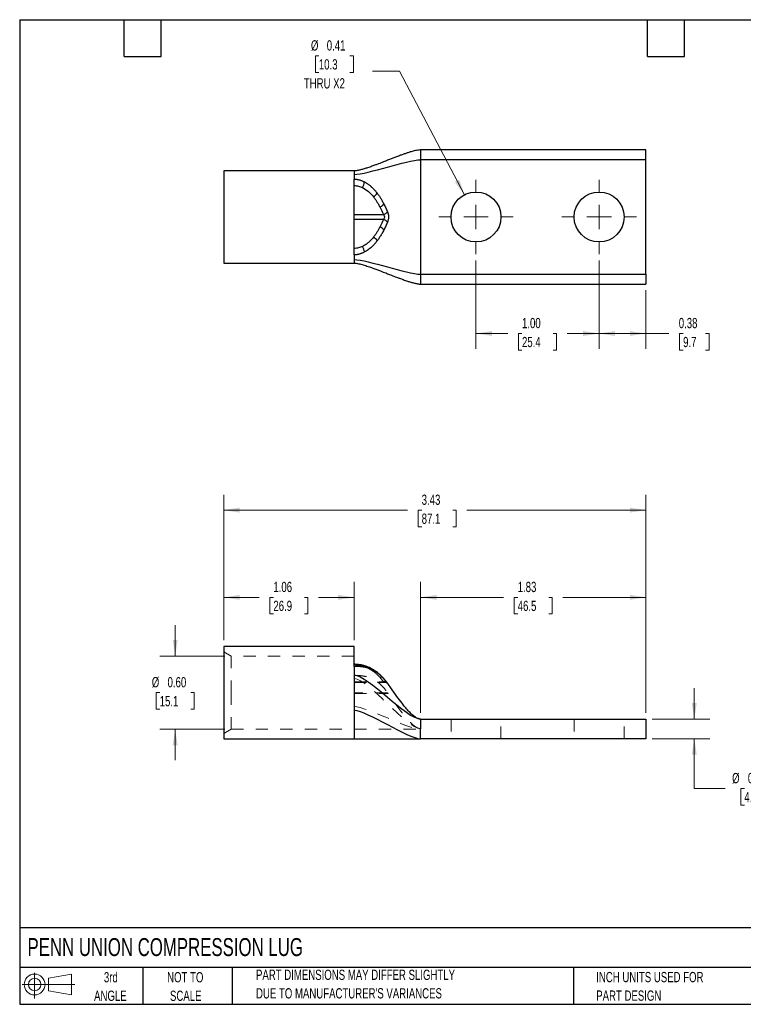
# Model space of a CAD drawing. Header units: inches. Extents: x 0.2 to 10.8, y 0.2 to 8.2.
# Tile 1 of 2: x 0.2 to 6.1, y 0.2 to 8.2. Entities that reach past the tile are written whole.
import ezdxf

# ---------------------------------------------------------------- set-up
doc = ezdxf.new("R2010")
doc.units = ezdxf.units.IN
doc.header["$MEASUREMENT"] = 0
doc.linetypes.add('HIDDEN', pattern=[0.075, 0.05, -0.025])
doc.layers.add('TEXT', color=140, linetype='Continuous', lineweight=25)
doc.styles.add('SLDTEXTSTYLE0', font='TXT', dxfattribs={"width": 0.7})
doc.dimstyles.new('SLDDIMSTYLE0', dxfattribs={"dimtxt": 0.084961, "dimasz": 0.13, "dimexe": 0, "dimexo": 0.0625, "dimgap": 0.02124, "dimtad": 0, "dimtih": 1, "dimtoh": 1, "dimrnd": 1e-09, "dimzin": 12, "dimdsep": 46, "dimtxsty": 'SLDTEXTSTYLE0', "dimsah": 1, "dimcen": 0.09, "dimadec": 0, "dimazin": 3, "dimtfac": 1, "dimtofl": 0, "dimtmove": 0, "dimatfit": 3, "dimfxl": 0, "dimfrac": 2, "dimtolj": 1, "dimtzin": 12, "dimarcsym": 0})
doc.dimstyles.new('SLDDIMSTYLE1', dxfattribs={"dimtxt": 0.084961, "dimasz": 0.13, "dimexe": 0, "dimexo": 0.0625, "dimgap": 0.02124, "dimtad": 0, "dimtih": 1, "dimtoh": 1, "dimrnd": 1e-09, "dimdsep": 46, "dimtxsty": 'SLDTEXTSTYLE0', "dimsah": 1, "dimcen": 0.09, "dimadec": 0, "dimazin": 2, "dimtfac": 1, "dimtmove": 0, "dimatfit": 0, "dimfxl": 0, "dimfrac": 2, "dimtolj": 1, "dimtzin": 12, "dimarcsym": 0})
doc.dimstyles.new('SLDDIMSTYLE2', dxfattribs={"dimtxt": 0.084961, "dimasz": 0.13, "dimexe": 0, "dimexo": 0.0625, "dimgap": 0.02124, "dimtad": 0, "dimtih": 1, "dimtoh": 1, "dimrnd": 1e-09, "dimzin": 0, "dimdsep": 46, "dimtxsty": 'SLDTEXTSTYLE0', "dimsah": 1, "dimcen": 0.09, "dimadec": 0, "dimazin": 0, "dimtfac": 1, "dimtmove": 0, "dimatfit": 0, "dimfxl": 0, "dimfrac": 2, "dimtolj": 1, "dimtzin": 12, "dimarcsym": 0})
doc.dimstyles.new('SLDDIMSTYLE3', dxfattribs={"dimtxt": 0.084961, "dimasz": 0.13, "dimexe": 0, "dimexo": 0.0625, "dimgap": 0.02124, "dimtad": 0, "dimtih": 1, "dimtoh": 1, "dimrnd": 1e-09, "dimzin": 4, "dimdsep": 46, "dimtxsty": 'SLDTEXTSTYLE0', "dimsah": 1, "dimcen": 0.09, "dimadec": 0, "dimazin": 1, "dimtfac": 1, "dimtofl": 0, "dimtmove": 0, "dimatfit": 3, "dimfxl": 0, "dimfrac": 2, "dimtolj": 1, "dimtzin": 12, "dimarcsym": 0})
doc.dimstyles.new('SLDDIMSTYLE4', dxfattribs={"dimtxt": 0.084961, "dimasz": 0.13, "dimexe": 0, "dimexo": 0.0625, "dimgap": 0.02124, "dimtad": 0, "dimtih": 1, "dimtoh": 1, "dimrnd": 1e-09, "dimdsep": 46, "dimtxsty": 'SLDTEXTSTYLE0', "dimsah": 1, "dimcen": 0.09, "dimadec": 0, "dimazin": 2, "dimtfac": 1, "dimtofl": 0, "dimtmove": 0, "dimatfit": 3, "dimfxl": 0, "dimfrac": 2, "dimtolj": 1, "dimtzin": 12, "dimarcsym": 0})
doc.dimstyles.new('SLDDIMSTYLE5', dxfattribs={"dimtxt": 0.084961, "dimasz": 0.13, "dimexe": 0, "dimexo": 0.0625, "dimgap": 0.02124, "dimtad": 0, "dimtih": 1, "dimtoh": 1, "dimrnd": 1e-09, "dimdsep": 46, "dimtxsty": 'SLDTEXTSTYLE0', "dimsah": 1, "dimcen": 0, "dimadec": 0, "dimazin": 2, "dimtfac": 1, "dimtofl": 0, "dimtmove": 0, "dimatfit": 3, "dimfxl": 0, "dimfrac": 2, "dimtolj": 1, "dimtzin": 12, "dimarcsym": 0})

# ---------------------------------------------------------------- blocks, each defined once
blk = doc.blocks.new('Block11')
at = {"color": 7, "linetype": 'Continuous', "lineweight": 18}
for p, q in [((0.1019, 0.2091), (0.1019, 0)), ((0.2157, 0.1641), (0.4006, 0.1981)), ((0.2157, 0.0628), (0.2157, 0.1641)), ((0.4006, 0.1981), (0.4006, 0.0288)), ((0, 0.1135), (0.4281, 0.1135)), ((0.2157, 0.0628), (0.4006, 0.0288))]:
    blk.add_line(p, q, dxfattribs=at)
for radius in [0.0846, 0.0506]:
    blk.add_circle((0.1019, 0.1135), radius, dxfattribs=at)
blk = doc.blocks.new('Block12')
at = {"color": 7, "linetype": 'Continuous'}
blk.add_blockref('Block11', (0, 0), dxfattribs=at)
blk = doc.blocks.new('_D')
at = {"color": 7, "linetype": 'Continuous', "lineweight": 0}
for p, q in [((1.9072, 3.2073), (1.9072, 3.6814)), ((2.9672, 3.2073), (2.9672, 3.6814)), ((1.9072, 3.5564), (2.1959, 3.5564)), ((2.311, 3.5564), (2.2825, 3.5564)), ((2.2825, 3.5564), (2.2825, 3.4214)), ((2.5635, 3.5564), (2.592, 3.5564)), ((2.592, 3.5564), (2.592, 3.4214)), ((2.9672, 3.5564), (2.6786, 3.5564)), ((2.2825, 3.4214), (2.311, 3.4214)), ((2.592, 3.4214), (2.5635, 3.4214))]:
    blk.add_line(p, q, dxfattribs=at)
at = {"color": 7, "linetype": 'Continuous', "lineweight": 18}
for points in [[(1.9072, 3.5564), (2.0372, 3.5364), (2.0372, 3.5764)], [(2.9672, 3.5564), (2.8372, 3.5764), (2.8372, 3.5364)]]:
    blk.add_solid(points, dxfattribs=at)
at = {"color": 7, "linetype": 'Continuous', "lineweight": 18, "char_height": 0.08333, "attachment_point": 1, "style": 'SLDTEXTSTYLE0'}
for s, insert in [('1.06', (2.311, 3.6828)), ('26.9', (2.311, 3.5288))]:
    blk.add_mtext(s, dxfattribs=dict(at, insert=insert))
blk = doc.blocks.new('_D_1')
at = {"color": 7, "linetype": 'Continuous', "lineweight": 0}
for p, q in [((3.5072, 2.6173), (3.5072, 3.6814)), ((5.3372, 2.6173), (5.3372, 3.6814)), ((3.5072, 3.5564), (4.1809, 3.5564)), ((4.296, 3.5564), (4.2675, 3.5564)), ((4.2675, 3.5564), (4.2675, 3.4214)), ((4.5485, 3.5564), (4.577, 3.5564)), ((4.577, 3.5564), (4.577, 3.4214)), ((5.3372, 3.5564), (4.6636, 3.5564)), ((4.2675, 3.4214), (4.296, 3.4214)), ((4.577, 3.4214), (4.5485, 3.4214))]:
    blk.add_line(p, q, dxfattribs=at)
at = {"color": 7, "linetype": 'Continuous', "lineweight": 18}
for points in [[(3.5072, 3.5564), (3.6372, 3.5364), (3.6372, 3.5764)], [(5.3372, 3.5564), (5.2072, 3.5764), (5.2072, 3.5364)]]:
    blk.add_solid(points, dxfattribs=at)
at = {"color": 7, "linetype": 'Continuous', "lineweight": 18, "char_height": 0.08333, "attachment_point": 1, "style": 'SLDTEXTSTYLE0'}
for s, insert in [('1.83', (4.296, 3.6828)), ('46.5', (4.296, 3.5288))]:
    blk.add_mtext(s, dxfattribs=dict(at, insert=insert))
blk = doc.blocks.new('_D_2')
at = {"color": 7, "linetype": 'Continuous', "lineweight": 0}
for p, q in [((5.7309, 2.5673), (5.7309, 2.8173)), ((5.3872, 2.5673), (5.8559, 2.5673)), ((5.3872, 2.4073), (5.8559, 2.4073)), ((5.7309, 2.0033), (5.7309, 2.4073)), ((5.9809, 2.0033), (5.7309, 2.0033)), ((6.1375, 2.0033), (6.109, 2.0033)), ((6.109, 2.0033), (6.109, 1.8683)), ((6.3193, 2.0033), (6.3478, 2.0033)), ((6.3478, 2.0033), (6.3478, 1.8683)), ((6.109, 1.8683), (6.1375, 1.8683)), ((6.3478, 1.8683), (6.3193, 1.8683))]:
    blk.add_line(p, q, dxfattribs=at)
at = {"color": 7, "linetype": 'Continuous', "lineweight": 18}
for points in [[(5.7309, 2.5673), (5.7509, 2.6973), (5.7109, 2.6973)], [(5.7309, 2.4073), (5.7109, 2.2773), (5.7509, 2.2773)]]:
    blk.add_solid(points, dxfattribs=at)
at = {"color": 7, "linetype": 'Continuous', "lineweight": 18, "char_height": 0.08333, "attachment_point": 1, "style": 'SLDTEXTSTYLE0'}
for s, insert in [('%%c', (6.038, 2.1297)), ('0.16', (6.1663, 2.1297)), ('4.1', (6.1375, 1.9757))]:
    blk.add_mtext(s, dxfattribs=dict(at, insert=insert))
blk = doc.blocks.new('_D_3')
at = {"color": 7, "linetype": 'Continuous', "lineweight": 0}
for p, q in [((1.9072, 3.2073), (1.9072, 4.3901)), ((5.3372, 2.6173), (5.3372, 4.3901)), ((1.9072, 4.2651), (3.4008, 4.2651)), ((3.5159, 4.2651), (3.4874, 4.2651)), ((3.4874, 4.2651), (3.4874, 4.13)), ((3.7684, 4.2651), (3.7969, 4.2651)), ((3.7969, 4.2651), (3.7969, 4.13)), ((5.3372, 4.2651), (3.8835, 4.2651)), ((3.4874, 4.13), (3.5159, 4.13)), ((3.7969, 4.13), (3.7684, 4.13))]:
    blk.add_line(p, q, dxfattribs=at)
at = {"color": 7, "linetype": 'Continuous', "lineweight": 18}
for points in [[(1.9072, 4.2651), (2.0372, 4.2451), (2.0372, 4.2851)], [(5.3372, 4.2651), (5.2072, 4.2851), (5.2072, 4.2451)]]:
    blk.add_solid(points, dxfattribs=at)
at = {"color": 7, "linetype": 'Continuous', "lineweight": 18, "char_height": 0.08333, "attachment_point": 1, "style": 'SLDTEXTSTYLE0'}
for s, insert in [('3.43', (3.5159, 4.3915)), ('87.1', (3.5159, 4.2374))]:
    blk.add_mtext(s, dxfattribs=dict(at, insert=insert))
blk = doc.blocks.new('_D_4')
at = {"color": 7, "linetype": 'Continuous', "lineweight": 0}
for p, q in [((1.5135, 3.0798), (1.5135, 3.3298)), ((1.9172, 3.0798), (1.3885, 3.0798)), ((1.3873, 2.7823), (1.3588, 2.7823)), ((1.3588, 2.7823), (1.3588, 2.6473)), ((1.6398, 2.7823), (1.6683, 2.7823)), ((1.6683, 2.7823), (1.6683, 2.6473)), ((1.3588, 2.6473), (1.3873, 2.6473)), ((1.6683, 2.6473), (1.6398, 2.6473)), ((1.9172, 2.4848), (1.3885, 2.4848)), ((1.5135, 2.4848), (1.5135, 2.2348))]:
    blk.add_line(p, q, dxfattribs=at)
at = {"color": 7, "linetype": 'Continuous', "lineweight": 18}
for points in [[(1.5135, 3.0798), (1.5335, 3.2098), (1.4935, 3.2098)], [(1.5135, 2.4848), (1.4935, 2.3548), (1.5335, 2.3548)]]:
    blk.add_solid(points, dxfattribs=at)
at = {"color": 7, "linetype": 'Continuous', "lineweight": 18, "char_height": 0.08333, "attachment_point": 1, "style": 'SLDTEXTSTYLE0'}
for s, insert in [('%%c', (1.3232, 2.9088)), ('0.60', (1.4514, 2.9088)), ('15.1', (1.3873, 2.7547))]:
    blk.add_mtext(s, dxfattribs=dict(at, insert=insert))
blk = doc.blocks.new('_D_7')
at = {"color": 7, "linetype": 'Continuous', "lineweight": 0}
for p, q in [((3.9572, 6.2939), (3.9572, 5.5754)), ((4.9572, 6.2939), (4.9572, 5.5754)), ((3.9572, 5.7004), (4.2159, 5.7004)), ((4.331, 5.7004), (4.3025, 5.7004)), ((4.3025, 5.7004), (4.3025, 5.5653)), ((4.5835, 5.7004), (4.612, 5.7004)), ((4.612, 5.7004), (4.612, 5.5653)), ((4.9572, 5.7004), (4.6986, 5.7004)), ((4.3025, 5.5653), (4.331, 5.5653)), ((4.612, 5.5653), (4.5835, 5.5653))]:
    blk.add_line(p, q, dxfattribs=at)
at = {"color": 7, "linetype": 'Continuous', "lineweight": 18}
for points in [[(3.9572, 5.7004), (4.0872, 5.6804), (4.0872, 5.7204)], [(4.9572, 5.7004), (4.8272, 5.7204), (4.8272, 5.6804)]]:
    blk.add_solid(points, dxfattribs=at)
at = {"color": 7, "linetype": 'Continuous', "lineweight": 18, "char_height": 0.08333, "attachment_point": 1, "style": 'SLDTEXTSTYLE0'}
for s, insert in [('1.00', (4.331, 5.8268)), ('25.4', (4.331, 5.6727))]:
    blk.add_mtext(s, dxfattribs=dict(at, insert=insert))
blk = doc.blocks.new('_D_8')
at = {"color": 7, "linetype": 'Continuous', "lineweight": 0}
for p, q in [((4.9572, 6.2939), (4.9572, 5.5754)), ((5.3372, 6.0519), (5.3372, 5.5754)), ((4.9572, 5.7004), (5.3372, 5.7004)), ((5.3372, 5.7004), (5.5249, 5.7004)), ((5.64, 5.7004), (5.6115, 5.7004)), ((5.6115, 5.7004), (5.6115, 5.5653)), ((5.8218, 5.7004), (5.8504, 5.7004)), ((5.8504, 5.7004), (5.8504, 5.5653)), ((5.6115, 5.5653), (5.64, 5.5653)), ((5.8504, 5.5653), (5.8218, 5.5653))]:
    blk.add_line(p, q, dxfattribs=at)
at = {"color": 7, "linetype": 'Continuous', "lineweight": 18}
for points in [[(4.9572, 5.7004), (5.0872, 5.6804), (5.0872, 5.7204)], [(5.3372, 5.7004), (5.2072, 5.7204), (5.2072, 5.6804)]]:
    blk.add_solid(points, dxfattribs=at)
at = {"color": 7, "linetype": 'Continuous', "lineweight": 18, "char_height": 0.08333, "attachment_point": 1, "style": 'SLDTEXTSTYLE0'}
for s, insert in [('0.38', (5.6047, 5.8268)), ('9.7', (5.64, 5.6727))]:
    blk.add_mtext(s, dxfattribs=dict(at, insert=insert))
blk = doc.blocks.new('_D_9')
at = {"color": 7, "linetype": 'Continuous', "lineweight": 0}
for p, q in [((2.6806, 7.9563), (2.652, 7.9563)), ((2.652, 7.9563), (2.652, 7.8212)), ((2.933, 7.9563), (2.9616, 7.9563)), ((2.9616, 7.9563), (2.9616, 7.8212)), ((2.652, 7.8212), (2.6806, 7.8212)), ((2.9616, 7.8212), (2.933, 7.8212)), ((3.3363, 7.8329), (3.1175, 7.8329)), ((3.8631, 6.8267), (3.3363, 7.8329))]:
    blk.add_line(p, q, dxfattribs=at)
at = {"color": 7, "linetype": 'Continuous', "lineweight": 18}
blk.add_solid([(3.8631, 6.8267), (3.8205, 6.9512), (3.7851, 6.9326)], dxfattribs=at)
at = {"color": 7, "linetype": 'Continuous', "lineweight": 18, "char_height": 0.08333, "attachment_point": 1, "style": 'SLDTEXTSTYLE0'}
for s, insert in [('%%c', (2.6164, 8.0827)), ('0.41', (2.7447, 8.0827)), ('10.3', (2.6806, 7.9287)), ('THRU X2', (2.5586, 7.7746))]:
    blk.add_mtext(s, dxfattribs=dict(at, insert=insert))
blk = doc.blocks.new('SW_CENTERMARKSYMBOL_0')
at = {"color": 0, "linetype": 'Continuous', "lineweight": 18}
for p, q in [((0, 0.2), (0, 0.303)), ((0, 0), (0, 0.1)), ((-0.2, 0), (-0.303, 0)), ((0, 0), (-0.1, 0)), ((0, 0), (0, -0.1)), ((0, 0), (0.1, 0)), ((0.2, 0), (0.303, 0)), ((0, -0.2), (0, -0.303))]:
    blk.add_line(p, q, dxfattribs=at)
blk = doc.blocks.new('SW_CENTERMARKSYMBOL_1')
at = {"color": 0, "linetype": 'Continuous', "lineweight": 18}
for p, q in [((0, 0.2), (0, 0.303)), ((0, 0), (0, 0.1)), ((-0.2, 0), (-0.303, 0)), ((0, 0), (-0.1, 0)), ((0, 0), (0, -0.1)), ((0, 0), (0.1, 0)), ((0.2, 0), (0.303, 0)), ((0, -0.2), (0, -0.303))]:
    blk.add_line(p, q, dxfattribs=at)

msp = doc.modelspace()

# ---------------------------------------------------------------- linework, layer by layer
for p, q in [((5.3372, 7.1919), (3.5072, 7.1919)), ((5.3372, 7.1119), (5.3372, 7.1919)), ((3.5072, 7.1119), (3.5072, 6.1819)), ((5.3372, 7.1119), (3.5072, 7.1119)), ((5.3372, 6.1819), (5.3372, 7.1119)), ((2.9672, 7.0219), (1.9072, 7.0219)), ((1.9072, 7.0219), (1.9072, 6.2719)), ((2.9672, 6.3384), (2.9672, 6.9554)), ((2.9677, 6.9025), (2.9672, 6.9025)), ((2.9672, 6.6669), (3.2056, 6.6669)), ((3.2056, 6.6269), (2.9672, 6.6269)), ((2.9672, 6.3913), (2.9679, 6.3913)), ((1.9072, 6.2719), (2.9672, 6.2719)), ((3.5072, 6.1819), (5.3372, 6.1819)), ((5.3372, 6.1819), (5.3372, 6.1019)), ((3.5072, 6.1019), (5.3372, 6.1019)), ((2.9672, 3.1573), (1.9072, 3.1573)), ((1.9072, 3.1573), (1.9072, 2.7823)), ((2.9672, 2.9955), (2.9672, 3.1573)), ((3.0441, 3.0022), (3.0437, 3.0023)), ((3.2354, 2.8633), (3.2046, 2.9006)), ((3.2058, 2.8994), (3.2046, 2.9006)), ((3.2354, 2.8633), (3.2048, 2.9004)), ((1.9072, 2.7823), (1.9072, 2.4073)), ((3.5072, 2.5673), (5.3372, 2.5673)), ((5.3372, 2.5673), (5.3372, 2.4073)), ((1.9072, 2.4073), (2.9672, 2.4073)), ((2.9672, 2.4073), (3.5072, 2.4073)), ((5.3372, 2.4073), (3.5072, 2.4073))]:
    msp.add_line(p, q)
at = {"color": 7, "linetype": 'HIDDEN', "lineweight": 18}
for p, q in [((1.9672, 3.0798), (1.9072, 3.1145)), ((1.9672, 3.0798), (1.9672, 2.7823)), ((2.9672, 3.0798), (1.9672, 3.0798)), ((2.9672, 3.0074), (2.9679, 3.0074)), ((2.9672, 2.9955), (2.9672, 2.9854)), ((2.9672, 2.922), (2.9672, 2.9854)), ((2.9672, 2.9233), (2.9672, 2.9258)), ((2.9672, 2.7819), (2.9672, 2.922)), ((2.9672, 2.8714), (3.2056, 2.8714)), ((2.9672, 2.866), (3.2138, 2.866)), ((3.2398, 2.8571), (3.2354, 2.8633)), ((3.2403, 2.8558), (3.2402, 2.8562)), ((3.2466, 2.8487), (3.2403, 2.8559)), ((1.9672, 2.7823), (1.9672, 2.4848)), ((3.2391, 2.7819), (2.9672, 2.7819)), ((2.9672, 2.7819), (2.9672, 2.7765)), ((2.9672, 2.7765), (3.2428, 2.7765)), ((3.2391, 2.7819), (3.2419, 2.7779)), ((3.7542, 2.5673), (3.7542, 2.4073)), ((4.1602, 2.4073), (4.1602, 2.5673)), ((4.7542, 2.5673), (4.7542, 2.4073)), ((5.1602, 2.4073), (5.1602, 2.5673)), ((1.9072, 2.4502), (1.9672, 2.4848)), ((1.9672, 2.4848), (2.9672, 2.4848)), ((2.9672, 2.4848), (3.5072, 2.4848)), ((3.5072, 2.4898), (3.5072, 2.4848))]:
    msp.add_line(p, q, dxfattribs=at)
at = {"color": 7, "linetype": 'HIDDEN', "lineweight": 18, "flags": 128}
for points in [[(2.9679, 2.9955), (2.9679, 3.0012), (2.9679, 3.0059), (2.9679, 3.0095), (2.9678, 3.0118), (2.9678, 3.0127), (2.9678, 3.0123), (2.9677, 3.0105), (2.9677, 3.0074)], [(3.052, 2.9889), (3.0511, 2.9934), (3.0496, 2.9971), (3.0477, 2.9999), (3.0454, 3.0017), (3.0441, 3.0022)], [(3.2085, 2.8958), (3.2059, 2.8992), (3.2058, 2.8994)]]:
    msp.add_lwpolyline(points, dxfattribs=at)
at = {"flags": 128}
for points in [[(3.0524, 2.9888), (3.0514, 2.9934), (3.0499, 2.9971), (3.048, 2.9998), (3.0457, 3.0016), (3.0444, 3.0021)], [(3.2087, 2.8955), (3.2061, 2.899), (3.2048, 2.9004)], [(3.2385, 2.8595), (3.2358, 2.8629), (3.2354, 2.8633)]]:
    msp.add_lwpolyline(points, dxfattribs=at)
for centre in [(3.9572, 6.6469), (4.9572, 6.6469)]:
    msp.add_circle(centre, 0.203)
for centre, radius, start, end in [((-7.3216, 6.9759), 10.2896, 359.59114, 359.88578), ((2.9131, 6.9616), 0.1422, 328.10618, 347.75716), ((3.084, 6.882), 0.082, 299.50123, 329.30442), ((3.1511, 6.7973), 0.0728, 290.0908, 322.08646), ((3.1856, 6.734), 0.0701, 286.5617, 318.95515), ((3.1514, 6.4969), 0.0727, 37.93751, 69.93819), ((3.1856, 6.5597), 0.0701, 41.04485, 73.4383), ((3.0844, 6.4122), 0.0819, 30.7427, 60.56322), ((2.9138, 6.3323), 0.1418, 12.29827, 31.99669), ((-4.1851, 6.3179), 7.1533, 0.16431, 0.58812), ((2.632, 3.0007), 0.3363, 359.11811, 2.06021), ((3.1356, 2.9345), 0.0215, 26.39731, 52.26451)]:
    msp.add_arc(centre, radius, start, end)
at = {"color": 7, "linetype": 'HIDDEN', "lineweight": 18}
for centre, radius, start, end in [((3.0387, 3.0078), 0.0709, 176.0167, 180.34825), ((3.0426, 2.991), 0.0113, 84.5572, 140.77094), ((3.0427, 2.9911), 0.0112, 81.67541, 140.97658), ((3.134, 2.9329), 0.0235, 28.84242, 114.04242), ((3.1342, 2.9306), 0.0254, 55.18867, 112.05876), ((3.1842, 2.8774), 0.0309, 48.71413, 105.23925), ((3.1844, 2.8772), 0.0309, 48.69877, 105.21905), ((3.2132, 2.8409), 0.0314, 36.32274, 103.93828), ((3.2129, 2.8393), 0.0329, 46.83396, 102.80011)]:
    msp.add_arc(centre, radius, start, end, dxfattribs=at)
for points, knots in [([(3.5072, 7.1919), (3.4995, 7.1914), (3.4781, 7.19), (3.448, 7.1823), (3.4181, 7.1737), (3.3924, 7.1652), (3.3683, 7.1569), (3.3412, 7.147), (3.3123, 7.1361), (3.283, 7.1248), (3.2586, 7.1153), (3.2389, 7.1075), (3.2222, 7.101), (3.2048, 7.0942), (3.1855, 7.0867), (3.164, 7.0784), (3.139, 7.0689), (3.1099, 7.0582), (3.0793, 7.0476), (3.0491, 7.0379), (3.0212, 7.03), (2.9979, 7.0249), (2.9799, 7.0223), (2.9713, 7.022), (2.9672, 7.0219)], [0, 0, 0, 0, 0.036012, 0.10034, 0.154612, 0.19781, 0.243384, 0.290994, 0.353841, 0.411897, 0.463801, 0.497544, 0.528681, 0.562702, 0.600368, 0.642581, 0.688991, 0.746089, 0.811116, 0.862493, 0.913246, 0.960127, 0.981089, 1, 1, 1, 1]), ([(3.5072, 7.1919), (3.5072, 7.1919), (3.5072, 7.1898), (3.5072, 7.1818), (3.5072, 7.1759), (3.5072, 7.1611), (3.5072, 7.1522), (3.5072, 7.1328), (3.5072, 7.1224), (3.5072, 7.1119)], [0, 0, 0, 0, 0.25, 0.25, 0.5, 0.5, 0.75, 0.75, 1, 1, 1, 1]), ([(2.9677, 6.9025), (2.9735, 6.9025), (2.9792, 6.9019), (2.9906, 6.9003), (2.9962, 6.8991), (3.0129, 6.895), (3.0236, 6.8912), (3.0338, 6.8865)], [0, 0, 0, 0, 0.25, 0.25, 0.5, 0.5, 1, 1, 1, 1]), ([(2.9679, 6.9554), (2.9701, 6.9554), (2.9746, 6.9552), (2.9815, 6.9546), (2.9889, 6.9536), (2.9967, 6.9521), (3.0049, 6.9501), (3.0136, 6.9477), (3.0227, 6.9446), (3.0322, 6.9409), (3.0421, 6.9366), (3.0486, 6.9332), (3.052, 6.9314)], [0, 0, 0, 0, 0.07332, 0.151796, 0.235698, 0.325276, 0.420793, 0.522544, 0.630879, 0.746214, 0.869053, 1, 1, 1, 1]), ([(3.0338, 6.8865), (3.0527, 6.8778), (3.0692, 6.8664), (3.0993, 6.8403), (3.1125, 6.8258), (3.1244, 6.8106)], [0, 0, 0, 0, 0.5, 0.5, 1, 1, 1, 1]), ([(3.052, 6.9314), (3.0547, 6.93), (3.0601, 6.9271), (3.068, 6.9222), (3.0761, 6.917), (3.0843, 6.9112), (3.0926, 6.9048), (3.1009, 6.898), (3.1117, 6.8883), (3.1249, 6.8754), (3.1402, 6.8585), (3.1496, 6.8464), (3.1545, 6.8401)], [0, 0, 0, 0, 0.062743, 0.128058, 0.196106, 0.267055, 0.341085, 0.418377, 0.499116, 0.655153, 0.821923, 1, 1, 1, 1]), ([(3.1244, 6.8106), (3.1265, 6.8079), (3.1315, 6.8015), (3.141, 6.7883), (3.1524, 6.7708), (3.163, 6.753), (3.1708, 6.739), (3.1745, 6.7319), (3.1761, 6.729)], [0, 0, 0, 0, 0.103986, 0.250307, 0.500049, 0.749834, 0.894921, 1, 1, 1, 1]), ([(3.1545, 6.8401), (3.1569, 6.837), (3.1617, 6.8306), (3.1686, 6.8207), (3.1754, 6.8103), (3.1822, 6.7996), (3.1889, 6.7884), (3.1956, 6.7769), (3.2021, 6.7649), (3.2064, 6.7567), (3.2085, 6.7526)], [0, 0, 0, 0, 0.112989, 0.229385, 0.349216, 0.472495, 0.599226, 0.729401, 0.863002, 1, 1, 1, 1]), ([(3.2085, 6.7526), (3.2111, 6.7475), (3.2162, 6.7372), (3.2237, 6.7214), (3.2312, 6.705), (3.236, 6.6937), (3.2385, 6.688)], [0, 0, 0, 0, 0.237931, 0.483984, 0.738055, 1, 1, 1, 1]), ([(3.2056, 6.6669), (3.2107, 6.661), (3.2137, 6.6541), (3.2137, 6.6433), (3.213, 6.6398), (3.2102, 6.633), (3.2081, 6.6298), (3.2056, 6.6269)], [0, 0, 0, 0, 0.5, 0.5, 0.75, 0.75, 1, 1, 1, 1]), ([(3.2385, 6.688), (3.2391, 6.6865), (3.2404, 6.6834), (3.242, 6.6786), (3.2434, 6.6736), (3.2449, 6.6668), (3.2463, 6.6579), (3.2468, 6.647), (3.2463, 6.636), (3.2447, 6.6253), (3.2421, 6.6151), (3.2397, 6.6089), (3.2385, 6.6057)], [0, 0, 0, 0, 0.0637922, 0.1264834, 0.1883973, 0.2498677, 0.3752127, 0.4992809, 0.6235557, 0.7491428, 0.8729944, 1, 1, 1, 1]), ([(3.1763, 6.5652), (3.1747, 6.5622), (3.171, 6.5552), (3.1632, 6.5412), (3.1527, 6.5233), (3.1412, 6.5059), (3.1318, 6.4927), (3.1268, 6.4862), (3.1247, 6.4835)], [0, 0, 0, 0, 0.105077, 0.250165, 0.499951, 0.749695, 0.896024, 1, 1, 1, 1]), ([(3.2385, 6.6057), (3.236, 6.6001), (3.2313, 6.5889), (3.2238, 6.5726), (3.2164, 6.5568), (3.2112, 6.5466), (3.2087, 6.5416)], [0, 0, 0, 0, 0.261864, 0.515906, 0.761986, 1, 1, 1, 1]), ([(3.1247, 6.4835), (3.1127, 6.4682), (3.0996, 6.4538), (3.0774, 6.4344), (3.0695, 6.4283), (3.0526, 6.417), (3.0436, 6.4118), (3.0341, 6.4074)], [0, 0, 0, 0, 0.5, 0.5, 0.75, 0.75, 1, 1, 1, 1]), ([(3.2087, 6.5416), (3.2063, 6.5369), (3.2014, 6.5276), (3.1939, 6.514), (3.1863, 6.501), (3.1786, 6.4884), (3.1708, 6.4765), (3.163, 6.465), (3.1575, 6.4577), (3.1549, 6.4541)], [0, 0, 0, 0, 0.156269, 0.308104, 0.455465, 0.598329, 0.736692, 0.870571, 1, 1, 1, 1]), ([(3.0341, 6.4074), (3.0238, 6.4027), (3.0131, 6.3989), (2.9966, 6.3947), (2.991, 6.3936), (2.9795, 6.3919), (2.9737, 6.3913), (2.9679, 6.3913)], [0, 0, 0, 0, 0.5, 0.5, 0.75, 0.75, 1, 1, 1, 1]), ([(3.1549, 6.4541), (3.1524, 6.4509), (3.1476, 6.4446), (3.1401, 6.4355), (3.1326, 6.4269), (3.125, 6.4187), (3.1174, 6.411), (3.1076, 6.4017), (3.0955, 6.3912), (3.081, 6.3801), (3.0667, 6.3705), (3.057, 6.3651), (3.0524, 6.3625)], [0, 0, 0, 0, 0.089927, 0.177012, 0.261305, 0.342873, 0.421791, 0.498141, 0.637968, 0.767574, 0.887944, 1, 1, 1, 1]), ([(3.0524, 6.3625), (3.0497, 6.3611), (3.0446, 6.3585), (3.0369, 6.3549), (3.0294, 6.3518), (3.0222, 6.349), (3.0152, 6.3466), (3.0084, 6.3446), (3.0019, 6.3429), (2.9957, 6.3415), (2.9897, 6.3404), (2.984, 6.3395), (2.9785, 6.3389), (2.9733, 6.3385), (2.9699, 6.3384), (2.9682, 6.3384)], [0, 0, 0, 0, 0.10142, 0.197963, 0.28992, 0.377544, 0.461056, 0.540649, 0.616487, 0.688717, 0.757466, 0.822854, 0.884993, 0.944, 1, 1, 1, 1]), ([(2.9672, 6.2719), (2.9729, 6.2716), (2.9849, 6.271), (3.0102, 6.2664), (3.0429, 6.2579), (3.0811, 6.2457), (3.1176, 6.2328), (3.1506, 6.2205), (3.1791, 6.2096), (3.203, 6.2003), (3.2224, 6.1927), (3.2391, 6.1862), (3.255, 6.1799), (3.2722, 6.1732), (3.2915, 6.1657), (3.3131, 6.1574), (3.3381, 6.1479), (3.3671, 6.1373), (3.3973, 6.1268), (3.4271, 6.1174), (3.4544, 6.1097), (3.4773, 6.1048), (3.4949, 6.1023), (3.5033, 6.102), (3.5072, 6.1019)], [0, 0, 0, 0, 0.026195, 0.05626, 0.124623, 0.19743, 0.268047, 0.332679, 0.388933, 0.435169, 0.473446, 0.503402, 0.533862, 0.567762, 0.605136, 0.64756, 0.694297, 0.751092, 0.815223, 0.865618, 0.915239, 0.96101, 0.98149, 1, 1, 1, 1]), ([(3.5072, 6.1819), (3.5072, 6.1714), (3.5072, 6.1609), (3.5072, 6.1416), (3.5072, 6.1327), (3.5072, 6.1179), (3.5072, 6.112), (3.5072, 6.104), (3.5072, 6.1019), (3.5072, 6.1019)], [0, 0, 0, 0, 0.25, 0.25, 0.5, 0.5, 0.75, 0.75, 1, 1, 1, 1]), ([(3.0444, 3.0021), (3.0374, 3.0038), (3.0243, 3.007), (3.0044, 3.0102), (2.9858, 3.0123), (2.9738, 3.0126), (2.968, 3.0128)], [0, 0, 0, 0, 0.287645, 0.546955, 0.78191, 1, 1, 1, 1]), ([(3.0524, 2.9888), (3.0497, 2.9893), (3.0446, 2.9903), (3.0369, 2.9915), (3.0294, 2.9924), (3.0222, 2.9932), (3.0152, 2.9938), (3.0084, 2.9943), (3.0019, 2.9947), (2.9957, 2.9949), (2.9897, 2.9952), (2.984, 2.9953), (2.9785, 2.9954), (2.9733, 2.9955), (2.9699, 2.9955), (2.9682, 2.9955)], [0, 0, 0, 0, 0.10142, 0.197963, 0.28992, 0.377544, 0.461056, 0.540649, 0.616487, 0.688717, 0.757466, 0.822854, 0.884993, 0.944, 1, 1, 1, 1]), ([(3.1488, 2.9514), (3.143, 2.9555), (3.1307, 2.9643), (3.1114, 2.9757), (3.0907, 2.9859), (3.0694, 2.9947), (3.053, 2.9996), (3.0444, 3.0021)], [0, 0, 0, 0, 0.198981, 0.42932, 0.601734, 0.791438, 1, 1, 1, 1]), ([(3.1549, 2.944), (3.1524, 2.9457), (3.1476, 2.9491), (3.1401, 2.954), (3.1326, 2.9585), (3.125, 2.9628), (3.1174, 2.9668), (3.1076, 2.9715), (3.0955, 2.9766), (3.081, 2.9817), (3.0667, 2.9858), (3.057, 2.9879), (3.0524, 2.9888)], [0, 0, 0, 0, 0.089927, 0.177012, 0.261305, 0.342873, 0.421791, 0.498141, 0.637968, 0.767574, 0.887944, 1, 1, 1, 1]), ([(3.2048, 2.9004), (3.1965, 2.9092), (3.1799, 2.9268), (3.1592, 2.9432), (3.1488, 2.9514)], [0, 0, 0, 0, 0.4963331, 1, 1, 1, 1]), ([(3.2087, 2.8955), (3.2063, 2.8982), (3.2014, 2.9034), (3.1939, 2.911), (3.1863, 2.9182), (3.1786, 2.9252), (3.1708, 2.9318), (3.163, 2.9381), (3.1575, 2.9421), (3.1549, 2.944)], [0, 0, 0, 0, 0.156269, 0.308104, 0.455465, 0.598329, 0.736692, 0.870571, 1, 1, 1, 1]), ([(3.2385, 2.8595), (3.236, 2.8627), (3.2313, 2.8689), (3.2238, 2.8781), (3.2164, 2.887), (3.2112, 2.8927), (3.2087, 2.8955)], [0, 0, 0, 0, 0.261864, 0.515906, 0.761986, 1, 1, 1, 1]), ([(3.2466, 2.8487), (3.2462, 2.8493), (3.2454, 2.8503), (3.2408, 2.8564), (3.2385, 2.8595)], [0, 0, 0, 0, 0.499634, 1, 1, 1, 1]), ([(3.5072, 2.5673), (3.5004, 2.5683), (3.4859, 2.5702), (3.4616, 2.584), (3.4349, 2.6055), (3.4068, 2.6345), (3.3805, 2.6649), (3.3495, 2.704), (3.3134, 2.7529), (3.2773, 2.8042), (3.255, 2.8366), (3.2466, 2.8488)], [0, 0, 0, 0, 0.05256, 0.111444, 0.210367, 0.315801, 0.420402, 0.518915, 0.698493, 0.886426, 1, 1, 1, 1]), ([(3.5072, 2.5673), (3.5072, 2.5673), (3.5072, 2.5653), (3.5072, 2.5572), (3.5072, 2.5513), (3.5072, 2.5365), (3.5072, 2.5276), (3.5072, 2.5083), (3.5072, 2.4978), (3.5072, 2.4873)], [0, 0, 0, 0, 0.25, 0.25, 0.5, 0.5, 0.75, 0.75, 1, 1, 1, 1])]:
    msp.add_open_spline(points, degree=3, knots=knots)
for points in [[(2.9672, 6.9933), (3.0771, 6.9933), (3.3974, 7.1119), (3.5072, 7.1119)], [(2.9672, 7.0219), (2.9672, 7.0219), (2.9672, 7.0165), (2.9672, 7.002), (2.9672, 6.9933)], [(2.9672, 6.9933), (2.9672, 6.9831), (2.9672, 6.9704), (2.9672, 6.9554)], [(2.9679, 6.9554), (2.9677, 6.9554), (2.9675, 6.9554), (2.9672, 6.9554)], [(3.1761, 6.729), (3.1868, 6.7086), (3.1965, 6.6878), (3.2056, 6.6669)], [(3.2056, 6.6269), (3.1966, 6.6061), (3.1869, 6.5854), (3.1763, 6.5652)], [(2.9672, 6.3384), (2.9672, 6.3234), (2.9672, 6.3106), (2.9672, 6.3004)], [(2.9672, 6.3384), (2.9676, 6.3384), (2.9679, 6.3384), (2.9682, 6.3384)], [(2.9672, 6.3004), (3.0771, 6.3004), (3.3974, 6.1819), (3.5072, 6.1819)], [(2.9672, 6.3004), (2.9672, 6.2917), (2.9672, 6.2773), (2.9672, 6.2719), (2.9672, 6.2719)], [(2.9672, 2.9955), (2.9672, 2.9738), (2.9672, 2.9505), (2.9672, 2.9258)], [(2.9672, 2.9955), (2.9676, 2.9955), (2.9679, 2.9955), (2.9682, 2.9955)], [(2.9672, 2.9258), (2.9672, 2.9049), (2.9672, 2.859), (2.9672, 2.8079), (2.9672, 2.7823)], [(2.9672, 2.9258), (3.0771, 2.9258), (3.3974, 2.5673), (3.5072, 2.5673)], [(2.9672, 2.7823), (2.9672, 2.7568), (2.9672, 2.7056), (2.9672, 2.6598), (2.9672, 2.6388)], [(2.9672, 2.6388), (3.0671, 2.6388), (3.4073, 2.4073), (3.5072, 2.4073)], [(2.9672, 2.6388), (2.9672, 2.604), (2.9672, 2.5393), (2.9672, 2.4648), (2.9672, 2.418), (2.9672, 2.4073), (2.9672, 2.4073)], [(3.5072, 2.4073), (3.5072, 2.4073), (3.5072, 2.4269), (3.5072, 2.4672), (3.5072, 2.4873)]]:
    msp.add_open_spline(points, degree=3)
for points in [[(2.9679, 2.9955), (2.9677, 2.9955), (2.9675, 2.9955), (2.9672, 2.9955)], [(2.9672, 2.9258), (3.0771, 2.9258), (3.3974, 2.5673), (3.5072, 2.5673)], [(2.9672, 2.922), (2.9672, 2.9136), (2.9672, 2.905), (2.9672, 2.8962)], [(2.9672, 2.8962), (3.0843, 2.8962), (3.3902, 2.4898), (3.5072, 2.4898)], [(2.9672, 2.7823), (2.9672, 2.821), (2.9672, 2.8597), (2.9672, 2.8962)], [(3.1761, 2.9072), (3.1868, 2.8955), (3.1965, 2.8835), (3.2056, 2.8714)], [(3.2056, 2.8714), (3.1966, 2.8834), (3.1869, 2.8953), (3.1763, 2.907)], [(2.9672, 2.6685), (2.9672, 2.7049), (2.9672, 2.7436), (2.9672, 2.7823)], [(2.9672, 2.6685), (2.9672, 2.6407), (2.9672, 2.59), (2.9672, 2.5315), (2.9672, 2.4939), (2.9672, 2.4803), (2.9672, 2.4939), (2.9672, 2.5315), (2.9672, 2.59), (2.9672, 2.6407), (2.9672, 2.6685)], [(2.9672, 2.6685), (3.0674, 2.6685), (3.407, 2.4848), (3.5072, 2.4848)], [(2.9672, 2.6388), (3.0671, 2.6388), (3.4073, 2.4073), (3.5072, 2.4073)], [(2.9672, 2.4073), (2.9672, 2.4073), (2.9672, 2.418), (2.9672, 2.4648), (2.9672, 2.5393), (2.9672, 2.604), (2.9672, 2.6388)]]:
    msp.add_open_spline(points, degree=3, dxfattribs=at)
for points, knots in [([(2.9677, 3.0074), (2.9735, 3.0074), (2.9792, 3.0071), (2.9906, 3.0061), (2.9962, 3.0055), (3.0129, 3.0031), (3.0236, 3.0009), (3.0338, 2.9982)], [0, 0, 0, 0, 0.25, 0.25, 0.5, 0.5, 1, 1, 1, 1]), ([(3.0341, 2.9981), (3.0238, 3.0008), (3.0131, 3.003), (2.9966, 3.0054), (2.991, 3.0061), (2.9795, 3.007), (2.9737, 3.0074), (2.9679, 3.0074)], [0, 0, 0, 0, 0.5, 0.5, 0.75, 0.75, 1, 1, 1, 1]), ([(2.9679, 2.9955), (2.9701, 2.9955), (2.9746, 2.9955), (2.9815, 2.9954), (2.9889, 2.9952), (2.9967, 2.9949), (3.0049, 2.9945), (3.0136, 2.994), (3.0227, 2.9932), (3.0322, 2.9921), (3.0421, 2.9907), (3.0486, 2.9895), (3.052, 2.9889)], [0, 0, 0, 0, 0.07332, 0.151796, 0.235698, 0.325276, 0.420793, 0.522544, 0.630879, 0.746214, 0.869053, 1, 1, 1, 1]), ([(3.0338, 2.9982), (3.0527, 2.9931), (3.0692, 2.9866), (3.0993, 2.9715), (3.1125, 2.9631), (3.1244, 2.9544)], [0, 0, 0, 0, 0.5, 0.5, 1, 1, 1, 1]), ([(3.1247, 2.9541), (3.1127, 2.963), (3.0996, 2.9713), (3.0774, 2.9825), (3.0695, 2.9861), (3.0526, 2.9926), (3.0436, 2.9956), (3.0341, 2.9981)], [0, 0, 0, 0, 0.5, 0.5, 0.75, 0.75, 1, 1, 1, 1]), ([(3.052, 2.9889), (3.0547, 2.9884), (3.0601, 2.9873), (3.068, 2.9853), (3.0761, 2.9831), (3.0843, 2.9805), (3.0926, 2.9776), (3.1009, 2.9743), (3.1117, 2.9696), (3.1249, 2.963), (3.1402, 2.9542), (3.1496, 2.9476), (3.1545, 2.9442)], [0, 0, 0, 0, 0.062743, 0.128058, 0.196106, 0.267055, 0.341085, 0.418377, 0.499116, 0.655153, 0.821923, 1, 1, 1, 1]), ([(2.9672, 2.922), (2.9849, 2.922), (3.0025, 2.9215), (3.0284, 2.9192), (3.037, 2.9181), (3.0539, 2.9153), (3.062, 2.9136), (3.0775, 2.9095), (3.085, 2.9071), (3.0993, 2.9019), (3.1061, 2.899), (3.1253, 2.89), (3.1366, 2.8833), (3.1575, 2.8691), (3.1669, 2.8616), (3.1842, 2.8463), (3.1921, 2.8385), (3.2143, 2.8147), (3.2272, 2.7984), (3.2391, 2.7819)], [0, 0, 0, 0, 0.125, 0.125, 0.1875, 0.1875, 0.25, 0.25, 0.3125, 0.3125, 0.375, 0.375, 0.5, 0.5, 0.625, 0.625, 0.75, 0.75, 1, 1, 1, 1]), ([(3.1244, 2.9544), (3.1265, 2.9528), (3.1315, 2.9491), (3.141, 2.9415), (3.1524, 2.9314), (3.163, 2.9211), (3.1708, 2.913), (3.1745, 2.9089), (3.1761, 2.9072)], [0, 0, 0, 0, 0.103986, 0.250307, 0.500049, 0.749834, 0.894921, 1, 1, 1, 1]), ([(3.1763, 2.907), (3.1747, 2.9087), (3.171, 2.9128), (3.1632, 2.9209), (3.1527, 2.9312), (3.1412, 2.9412), (3.1318, 2.9489), (3.1268, 2.9526), (3.1247, 2.9541)], [0, 0, 0, 0, 0.105077, 0.250165, 0.499951, 0.749695, 0.896024, 1, 1, 1, 1]), ([(3.1545, 2.9442), (3.1569, 2.9425), (3.1617, 2.9391), (3.1686, 2.9336), (3.1754, 2.9279), (3.1822, 2.922), (3.1889, 2.9158), (3.1956, 2.9093), (3.2021, 2.9026), (3.2064, 2.8981), (3.2085, 2.8958)], [0, 0, 0, 0, 0.112989, 0.229385, 0.349216, 0.472495, 0.599226, 0.729401, 0.863002, 1, 1, 1, 1]), ([(3.2085, 2.8958), (3.2111, 2.8929), (3.2162, 2.8872), (3.2237, 2.8783), (3.2312, 2.869), (3.236, 2.8627), (3.2385, 2.8595)], [0, 0, 0, 0, 0.237931, 0.483984, 0.738055, 1, 1, 1, 1]), ([(3.2056, 2.8714), (3.2107, 2.868), (3.2137, 2.866), (3.2137, 2.866), (3.213, 2.8665), (3.2102, 2.8684), (3.2081, 2.8697), (3.2056, 2.8714)], [0, 0, 0, 0, 0.5, 0.5, 0.75, 0.75, 1, 1, 1, 1]), ([(3.2137, 2.866), (3.2185, 2.8655), (3.2258, 2.8648), (3.2346, 2.8605), (3.2384, 2.8574), (3.2403, 2.8559)], [0, 0, 0, 0, 0.4934463, 0.7474382, 1, 1, 1, 1]), ([(3.2402, 2.8563), (3.2402, 2.8563), (3.2403, 2.8565), (3.2373, 2.8607), (3.2354, 2.8633)], [0, 0, 0, 0, 0.39886, 1, 1, 1, 1]), ([(3.2385, 2.8595), (3.2406, 2.8566), (3.245, 2.8509), (3.2473, 2.8478), (3.2466, 2.8487), (3.2466, 2.8487)], [0, 0, 0, 0, 0.49947, 0.999075, 1, 1, 1, 1]), ([(2.9672, 2.6388), (2.9672, 2.6542), (2.9672, 2.6849), (2.9672, 2.7308), (2.9672, 2.761), (2.9672, 2.7748)], [0, 0, 0, 0, 0.351417, 0.702834, 1, 1, 1, 1]), ([(2.9672, 2.7748), (2.9672, 2.7643), (2.9672, 2.7409), (2.9672, 2.705), (2.9672, 2.6807), (2.9672, 2.6685)], [0, 0, 0, 0, 0.287091, 0.643546, 1, 1, 1, 1]), ([(3.2428, 2.7768), (3.2428, 2.7767), (3.2432, 2.7762), (3.2419, 2.7781), (3.2399, 2.7807), (3.2391, 2.7819)], [0, 0, 0, 0, 0.095634, 0.611807, 1, 1, 1, 1]), ([(3.5072, 2.4898), (3.5004, 2.4908), (3.4859, 2.4927), (3.4616, 2.5065), (3.4349, 2.528), (3.4068, 2.557), (3.3805, 2.5874), (3.3495, 2.6265), (3.3134, 2.6754), (3.2761, 2.7285), (3.2525, 2.7628), (3.2428, 2.7768)], [0, 0, 0, 0, 0.05167, 0.109557, 0.206805, 0.310454, 0.413284, 0.510128, 0.686666, 0.871417, 1, 1, 1, 1]), ([(3.5072, 2.4911), (3.5072, 2.4951), (3.5072, 2.5043), (3.5072, 2.5181), (3.5072, 2.5321), (3.5072, 2.5443), (3.5072, 2.5543), (3.5072, 2.5617), (3.5072, 2.5664), (3.5072, 2.567), (3.5072, 2.5673)], [0, 0, 0, 0, 0.097849, 0.226728, 0.355607, 0.484485, 0.613364, 0.742243, 0.871121, 1, 1, 1, 1]), ([(3.5072, 2.4073), (3.5072, 2.4076), (3.5072, 2.4082), (3.5072, 2.413), (3.5072, 2.4204), (3.5072, 2.4304), (3.5072, 2.4426), (3.5072, 2.4565), (3.5072, 2.4704), (3.5072, 2.4796), (3.5072, 2.4836)], [0, 0, 0, 0, 0.128879, 0.257757, 0.386636, 0.515515, 0.644393, 0.773272, 0.902151, 1, 1, 1, 1])]:
    msp.add_open_spline(points, degree=3, knots=knots, dxfattribs=at)
at = {"layer": 'TEXT'}
for p, q in [((0.25, 8.25), (10.75, 8.25)), ((0.25, 8.25), (0.25, 0.25)), ((1.1, 7.95), (1.1, 8.25)), ((1.4, 7.95), (1.4, 8.25)), ((5.35, 7.95), (5.35, 8.25)), ((5.65, 7.95), (5.65, 8.25)), ((1.1, 7.95), (1.4, 7.95)), ((5.35, 7.95), (5.65, 7.95)), ((10.75, 0.8711), (0.25, 0.8711)), ((10.75, 0.55), (0.25, 0.55)), ((1.25, 0.55), (1.25, 0.25)), ((1.9768, 0.55), (1.9768, 0.25)), ((4.7499, 0.55), (4.7499, 0.25)), ((0.25, 0.25), (10.75, 0.25))]:
    msp.add_line(p, q, dxfattribs=at)

# ---------------------------------------------------------------- block references
at = {"color": 7, "linetype": 'Continuous', "lineweight": 0}
for name, p in [('SW_CENTERMARKSYMBOL_1', (3.9572, 6.6469)), ('SW_CENTERMARKSYMBOL_0', (4.9572, 6.6469))]:
    msp.add_blockref(name, p, dxfattribs=at)
at = {"layer": 'TEXT'}
msp.add_blockref('Block12', (0.2692, 0.2974), dxfattribs=at)

# ---------------------------------------------------------------- texts
at = {"layer": 'TEXT', "style": 'SLDTEXTSTYLE0'}
for s, insert, char_height, attachment_point in [('PENN UNION COMPRESSION LUG', (0.3136, 0.788), 0.145833, 1), ('3rd', (0.9906, 0.5117), 0.08333, 2), ('NOT TO', (1.5951, 0.5117), 0.08333, 2), ('PART DIMENSIONS MAY DIFFER SLIGHTLY', (2.1701, 0.5315), 0.083333, 1), ('INCH UNITS USED FOR', (4.9342, 0.5129), 0.083333, 1), ('ANGLE', (0.9868, 0.3612), 0.08333, 2), ('SCALE', (1.5989, 0.3612), 0.08333, 2), ("DUE TO MANUFACTURER'S VARIANCES", (2.1701, 0.381), 0.083333, 1), ('PART DESIGN', (4.9342, 0.3624), 0.083333, 1)]:
    msp.add_mtext(s, dxfattribs=dict(at, insert=insert, char_height=char_height, attachment_point=attachment_point))

# ---------------------------------------------------------------- dimensions: what is measured, and where the dimension line sits
at = {"color": 7, "linetype": 'Continuous', "lineweight": 18}
dim = msp.add_diameter_dim_2p(p1=(4.0514, 6.467), p2=(3.8631, 6.8267), text='<>\\PTHRU X2', dimstyle='SLDDIMSTYLE5', dxfattribs=at)
dim.commit()
dim.dimension.update_dxf_attribs({"geometry": '_D_9', "text_midpoint": (2.8068, 7.8768), "dimtype": 163})
for base, p1, p2, dimstyle, picture, middle in [((4.9572, 5.7004), (3.9572, 6.3439), (4.9572, 6.3439), 'SLDDIMSTYLE3', '_D_7', (4.4572, 5.7004)), ((5.3372, 5.7004), (4.9572, 6.3439), (5.3372, 6.1019), 'SLDDIMSTYLE4', '_D_8', (5.7309, 5.7004)), ((1.9072, 4.2651), (5.3372, 2.5673), (1.9072, 3.1573), 'SLDDIMSTYLE0', '_D_3', (3.6421, 4.2651)), ((1.9072, 3.5564), (2.9672, 3.1573), (1.9072, 3.1573), 'SLDDIMSTYLE0', '_D', (2.4372, 3.5564)), ((5.3372, 3.5564), (3.5072, 2.5673), (5.3372, 2.5673), 'SLDDIMSTYLE0', '_D_1', (4.4222, 3.5564))]:
    dim = msp.add_linear_dim(base=base, p1=p1, p2=p2, dimstyle=dimstyle, dxfattribs=at)
    dim.commit()
    dim.dimension.update_dxf_attribs({"geometry": picture, "text_midpoint": middle, "dimtype": 160})
for base, p1, p2, dimstyle, picture, middle in [((1.5135408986, 3.0798343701), (1.967241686, 2.4848343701), (1.967241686, 3.0798343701), 'SLDDIMSTYLE2', '_D_4', (1.5135408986, 2.7823343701)), ((5.7309, 2.4073), (5.3372, 2.5673), (5.3372, 2.4073), 'SLDDIMSTYLE1', '_D_2', (5.7309, 2.0033))]:
    dim = msp.add_linear_dim(base=base, p1=p1, p2=p2, angle=90, text='%%c<>', dimstyle=dimstyle, dxfattribs=at)
    dim.commit()
    dim.dimension.update_dxf_attribs({"geometry": picture, "text_midpoint": middle, "dimtype": 160})

doc.saveas('drawing.dxf')
